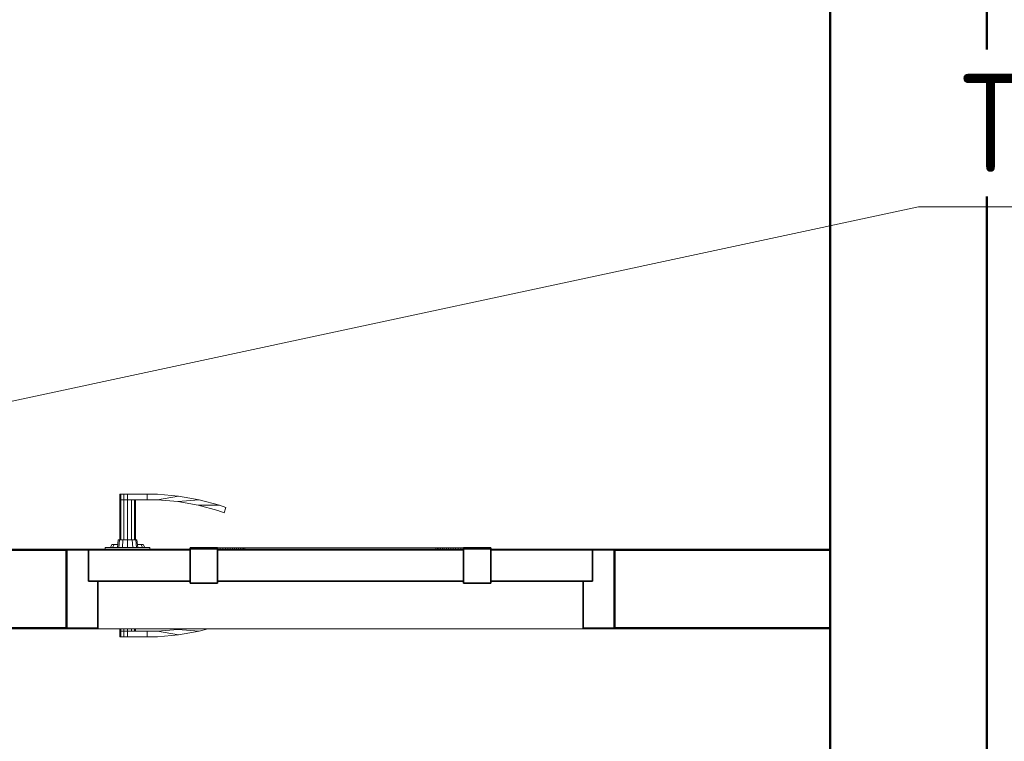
# Model space of a CAD drawing. Header units: millimetres. Extents: x 19410 to 41622, y 4748 to 42777.
# Tile 58 of 65: x 28975 to 30233, y 40931 to 41853. Entities that reach past the tile are written whole.
import ezdxf

# ---------------------------------------------------------------- set-up
doc = ezdxf.new("R2010")
doc.units = ezdxf.units.MM
for name, color, linetype, lineweight in [('A-DOOR-____-MCUT', 31, 'Continuous', 35), ('A-DOOR-____-OTLN', 31, 'Continuous', 20), ('A-GENM-____-MCUT', 13, 'Continuous', 50), ('A-GENM-____-OTLN', 13, 'Continuous', 20), ('A-WALL-____-MCUT', 113, 'Continuous', 50), ('A-WALL-____-OTLN', 113, 'Continuous', 20), ('M-EQPM-___-IDEN', 50, 'Continuous', 20)]:
    doc.layers.add(name, color=color, linetype=linetype, lineweight=lineweight)
doc.styles.add('GOST Common', font='GOST_Common.ttf', dxfattribs={"width": 0.9, "height": 125})

# ---------------------------------------------------------------- blocks, each defined once
blk = doc.blocks.new('Прямая форма - 83 new-608804-В_Этаж 02_Отопление')
at = {"layer": 'A-DOOR-____-MCUT', "color": 9}
for p, q in [((-322, 0), (-350, 0)), ((-350, 0), (-350, -100)), ((-322, -40), (-322, 0)), ((-192, 0), (-322, 0)), ((-322, 0), (-322, -40)), ((-157, 2.5), (-192, 2.5)), ((-192, 2.5), (-192, -42.5)), ((-192, -40), (-192, 0)), ((-157, -42.5), (-157, 2.5)), ((157, 0), (-157, 0)), ((-157, 0), (-157, -40)), ((192, 2.5), (157, 2.5)), ((157, 2.5), (157, -42.5)), ((157, -40), (157, 0)), ((192, -42.5), (192, 2.5)), ((322, 0), (192, 0)), ((192, 0), (192, -40)), ((350, 0), (322, 0)), ((322, 0), (322, -40)), ((322, -40), (322, 0)), ((350, -100), (350, 0)), ((-310, -40), (-322, -40)), ((-322, -40), (-192, -40)), ((-310, -100), (-310, -40)), ((-192, -42.5), (-157, -42.5)), ((-157, -40), (157, -40)), ((157, -42.5), (192, -42.5)), ((192, -40), (322, -40)), ((322, -40), (310, -40)), ((310, -40), (310, -100)), ((-350, -100), (-310, -100)), ((310, -100), (350, -100))]:
    blk.add_line(p, q, dxfattribs=at)
at = {"layer": 'A-DOOR-____-OTLN', "color": 253}
for p, q in [((-282, 71), (-280.7, 71)), ((-282, 71), (-282, 64)), ((-282, 64), (-280.7, 64)), ((-282, 64), (-282, 13)), ((-280.7, 64), (-282, 64)), ((-280.7, 71), (-277, 71)), ((-280.7, 71), (-280.7, 64)), ((-280.7, 64), (-277, 64)), ((-280.7, 64), (-280.7, 13)), ((-277, 64), (-280.7, 64)), ((-277, 71), (-272, 71)), ((-277, 71), (-277, 64)), ((-277, 64), (-272, 64)), ((-277, 64), (-277, 13)), ((-272, 64), (-277, 64)), ((-272, 71), (-247, 71)), ((-272, 71), (-272, 64)), ((-272, 64), (-272, 13)), ((-247, 64), (-272, 64)), ((-267, 13), (-267, 64)), ((-263.3, 13), (-263.3, 64)), ((-262, 64), (-262, 13)), ((-233.6, 71), (-247, 71)), ((-247, 71), (-247, 64)), ((-247, 71), (-247, 64)), ((-247, 64), (-233.9, 64)), ((-233.9, 64), (-206.9, 68.7)), ((-207.8, 61.7), (-233.9, 64)), ((-206.9, 68.7), (-233.6, 71)), ((-207.8, 61.7), (-180.5, 64)), ((-180.5, 64), (-206.9, 68.7)), ((-180.5, 64), (-154.6, 57.1)), ((-182, 57.2), (-207.8, 61.7)), ((-156.7, 50.4), (-182, 57.2)), ((-154.6, 57.1), (-182, 57.2)), ((-148.8, 47.5), (-156.7, 50.4)), ((-154.6, 57.1), (-146.5, 54.1)), ((-146.5, 54.1), (-148.8, 47.5)), ((-285, 3), (-284, 13)), ((-284, 13), (-282.4, 13)), ((-283.3, 3), (-282.4, 13)), ((-282.4, 13), (-278, 13)), ((-278.5, 3), (-278, 13)), ((-278, 13), (-272, 13)), ((-272, 13), (-266, 13)), ((-272, 3), (-272, 13)), ((-266, 13), (-261.6, 13)), ((-265.5, 3), (-266, 13)), ((-261.6, 13), (-260, 13)), ((-261.6, 13), (-260.7, 3)), ((-260, 13), (-259, 3)), ((-243.5, 3), (-300.5, 3)), ((-300.5, 3), (-300.5, 1.1)), ((-294, 3), (-292, 7)), ((-292, 7), (-289.3, 7)), ((-291.1, 3), (-289.3, 7)), ((-289.3, 7), (-284.6, 7)), ((-259.4, 7), (-254.7, 7)), ((-254.7, 7), (-252, 7)), ((-254.7, 7), (-252.9, 3)), ((-252, 7), (-250, 3)), ((-243.5, 1.1), (-243.5, 3)), ((-157, 2.5), (-153.6, 2.5)), ((-153.6, 2.5), (-150.3, 2.5)), ((-153.6, 2.5), (-153.6, 1.1)), ((-150.3, 2.5), (-147, 2.5)), ((-150.3, 2.5), (-150.3, 1.1)), ((-147, 2.5), (-143.9, 2.5)), ((-147, 2.5), (-147, 1.1)), ((-143.9, 2.5), (-140.9, 2.5)), ((-143.9, 2.5), (-143.9, 1.1)), ((-140.9, 2.5), (-138, 2.5)), ((-140.9, 2.5), (-140.9, 1.1)), ((-138, 2.5), (-135.3, 2.5)), ((-138, 2.5), (-138, 1.1)), ((-135.3, 2.5), (-132.7, 2.5)), ((-135.3, 2.5), (-135.3, 1.1)), ((-132.7, 2.5), (-130.3, 2.5)), ((-132.7, 2.5), (-132.7, 1.1)), ((-130.3, 2.5), (-127.9, 2.5)), ((-130.3, 2.5), (-130.3, 1.1)), ((-127.9, 2.5), (-125.8, 2.5)), ((-127.9, 2.5), (-127.9, 1.1)), ((-125.8, 2.5), (-123.8, 2.5)), ((-125.8, 2.5), (-125.8, 1.1)), ((-123.8, 2.5), (-122, 2.5)), ((-123.8, 2.5), (-123.8, 1.1)), ((-122, 2.5), (0, 2.5)), ((-122, 2.5), (-122, 1.1)), ((0, 2.5), (122, 2.5)), ((122, 2.5), (123.8, 2.5)), ((122, 2.5), (122, 1.1)), ((123.8, 2.5), (125.8, 2.5)), ((123.8, 2.5), (123.8, 1.1)), ((125.8, 2.5), (127.9, 2.5)), ((125.8, 2.5), (125.8, 1.1)), ((127.9, 2.5), (130.3, 2.5)), ((127.9, 2.5), (127.9, 1.1)), ((130.3, 2.5), (132.7, 2.5)), ((130.3, 2.5), (130.3, 1.1)), ((132.7, 2.5), (135.3, 2.5)), ((132.7, 2.5), (132.7, 1.1)), ((135.3, 2.5), (138, 2.5)), ((135.3, 2.5), (135.3, 1.1)), ((138, 2.5), (140.9, 2.5)), ((138, 2.5), (138, 1.1)), ((140.9, 2.5), (143.9, 2.5)), ((140.9, 2.5), (140.9, 1.1)), ((143.9, 2.5), (147, 2.5)), ((143.9, 2.5), (143.9, 1.1)), ((147, 2.5), (150.3, 2.5)), ((147, 2.5), (147, 1.1)), ((150.3, 2.5), (153.6, 2.5)), ((150.3, 2.5), (150.3, 1.1)), ((153.6, 2.5), (157, 2.5)), ((153.6, 2.5), (153.6, 1.1)), ((-282, -101), (-282, -104)), ((-282, -104), (-280.7, -104)), ((-282, -104), (-282, -111)), ((-280.7, -104), (-282, -104)), ((-280.7, -111), (-282, -111)), ((-280.7, -101), (-280.7, -104)), ((-280.7, -104), (-277, -104)), ((-280.7, -104), (-280.7, -111)), ((-277, -104), (-280.7, -104)), ((-277, -111), (-280.7, -111)), ((-277, -101), (-277, -104)), ((-277, -104), (-272, -104)), ((-277, -104), (-277, -111)), ((-277, -104), (-272, -104)), ((-272, -111), (-277, -111)), ((-272, -101), (-272, -104)), ((-272, -104), (-247, -104)), ((-272, -104), (-272, -111)), ((-247, -111), (-272, -111)), ((-267, -104), (-267, -101)), ((-263.3, -104), (-263.3, -101)), ((-262, -101), (-262, -104)), ((-247, -104), (-247, -111)), ((-233.9, -104), (-247, -104)), ((-247, -104), (-247, -111)), ((-247, -111), (-233.6, -111)), ((-207.8, -101.7), (-233.9, -104)), ((-206.9, -108.7), (-233.9, -104)), ((-233.6, -111), (-206.9, -108.7)), ((-207.8, -101.7), (-203.7, -101)), ((-180.5, -104), (-207.8, -101.7)), ((-180.5, -104), (-206.9, -108.7)), ((-169.3, -101), (-180.5, -104))]:
    blk.add_line(p, q, dxfattribs=at)
blk = doc.blocks.new('Прямая форма - DOO - 010-609464-В_Этаж 02_Отопление')
blk.add_blockref('Прямая форма - 83 new-608804-В_Этаж 02_Отопление', (350, 0))
blk = doc.blocks.new('Прямая форма - 83 new-609501-В_Этаж 02_Отопление')
at = {"layer": 'A-WALL-____-MCUT', "color": 53}
for p, q in [((2680, 0), (300, 0)), ((300, -200), (2680, -200))]:
    blk.add_line(p, q, dxfattribs=at)
blk = doc.blocks.new('Прямая форма - SW - 006-609502-В_Этаж 02_Отопление')
blk.add_blockref('Прямая форма - 83 new-609501-В_Этаж 02_Отопление', (0, 0))
blk = doc.blocks.new('Прямая форма - 83 new-609841-В_Этаж 02_Отопление')
at = {"layer": 'A-WALL-____-MCUT', "color": 53}
for p, q in [((475.8, 100), (200, 100)), ((200, 100), (200, 0)), ((475.8, 0), (475.8, 100)), ((3500, 100), (1175.8, 100)), ((1175.8, 100), (1175.8, 0)), ((200, 0), (475.8, 0)), ((1175.8, 0), (2703, 0))]:
    blk.add_line(p, q, dxfattribs=at)
blk = doc.blocks.new('Прямая форма - SW - 005-609842-В_Этаж 02_Отопление')
blk.add_blockref('Прямая форма - 83 new-609841-В_Этаж 02_Отопление', (0, 0))
blk = doc.blocks.new('Family - DOO - 010-609844-В_Этаж 02_Отопление')
at = {"layer": 'A-GENM-____-MCUT', "lineweight": 9}
for p, q in [((350, 101), (-350, 101)), ((-350, 101), (-350, -1)), ((350, -1), (350, 101)), ((-350, -1), (350, -1))]:
    blk.add_line(p, q, dxfattribs=at)
blk = doc.blocks.new('83 new_ifc_RVT-1-В_Этаж 02_Отопление')
at = {"layer": 'A-DOOR-____-OTLN', "color": 253, "lineweight": 20}
blk.add_blockref('Прямая форма - DOO - 010-609464-В_Этаж 02_Отопление', (29034.5, 41175.8), dxfattribs=at)
at = {"layer": 'A-GENM-____-OTLN', "color": 253, "lineweight": 20, "rotation": 180}
blk.add_blockref('Family - DOO - 010-609844-В_Этаж 02_Отопление', (29384.5, 41175.8), dxfattribs=at)
at = {"layer": 'A-WALL-____-OTLN', "color": 253, "lineweight": 20}
for name, p, rotation in [('Прямая форма - SW - 006-609502-В_Этаж 02_Отопление', (30210.3, 42775.8), 270), ('Прямая форма - SW - 005-609842-В_Этаж 02_Отопление', (30210.3, 41175.8), 180)]:
    blk.add_blockref(name, p, dxfattribs=dict(at, rotation=rotation))
blk = doc.blocks.new('ADSK_M_Оборудование_Отопительный прибор - ADSK_Марка _ ADSK_Тепловая мощность_20-1650517-В_Этаж 02_Отопление')
at = {"layer": 'M-EQPM-___-IDEN'}
blk.add_line((-10, 0), (10, 0), dxfattribs=at)

msp = doc.modelspace()

# ---------------------------------------------------------------- linework, layer by layer
at = {"layer": 'M-EQPM-___-IDEN'}
msp.add_line((28309.3, 41225.1), (30123.2, 41614.4), dxfattribs=at)

# ---------------------------------------------------------------- block references
at = {"lineweight": 9}
msp.add_blockref('83 new_ifc_RVT-1-В_Этаж 02_Отопление', (0, 0), dxfattribs=at)
at = {"layer": 'M-EQPM-___-IDEN', "xscale": 49.99999999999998, "yscale": 49.99999999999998, "zscale": 49.99999999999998}
msp.add_blockref('ADSK_M_Оборудование_Отопительный прибор - ADSK_Марка _ ADSK_Тепловая мощность_20-1650517-В_Этаж 02_Отопление', (30623.2, 41614.4), dxfattribs=at)

# ---------------------------------------------------------------- next in the draw order: texts
at = {"layer": 'M-EQPM-___-IDEN', "lineweight": 9, "insert": (30172.8, 41784), "char_height": 125, "width": 1082.278, "attachment_point": 1, "style": 'GOST Common', "bg_fill": 3, "box_fill_scale": 1.25, "bg_fill_color": 256, "bg_fill_true_color": 13158600, "bg_fill_transparency": 0}
msp.add_mtext('Towel heater', dxfattribs=at)

doc.saveas('drawing.dxf')
